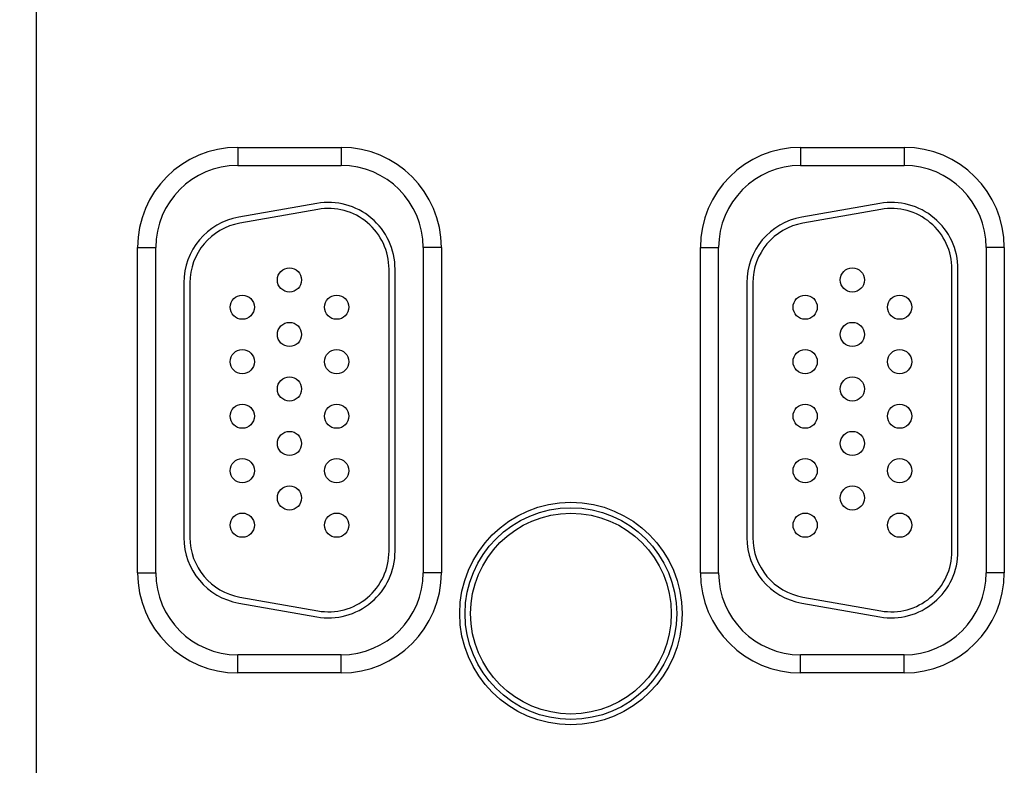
# Model space of a CAD drawing. Header units: inches. Extents: x 0 to 34, y 0 to 22.
# Tile 50 of 67: x 21.1 to 22.8, y 14.5 to 15.7. Entities that reach past the tile are written whole.
import ezdxf

# ---------------------------------------------------------------- set-up
doc = ezdxf.new("R2010")
doc.units = ezdxf.units.IN
doc.header["$LTSCALE"] = 1.87
doc.header["$MEASUREMENT"] = 0
doc.layers.get('0').update_dxf_attribs({"linetype": 'CONTINUOUS'})
doc.layers.add('DIMENSIONS', color=7, linetype='CONTINUOUS')
doc.styles.get("Standard").update_dxf_attribs({"font": 'txt', "width": 0.8})
doc.dimstyles.new('DIMSTYLE_1', dxfattribs={"dimtxt": 0.125, "dimasz": 0.18, "dimexe": 0.18, "dimexo": 0.0625, "dimgap": 0.09, "dimtad": 0, "dimtih": 1, "dimtoh": 1, "dimdec": 3, "dimzin": 4, "dimdsep": 46, "dimtxsty": 'STANDARD', "dimblk": '_FILLED', "dimblk1": '_FILLED', "dimblk2": '_FILLED', "dimcen": 0.09, "dimadec": 0, "dimazin": 0, "dimtp": 0.01, "dimtm": 0.01, "dimtfac": 1, "dimtdec": 3, "dimtofl": 0, "dimtmove": 0, "dimatfit": 3, "dimldrblk": '_FILLED', "dimfxl": 1, "dimtolj": 1, "dimtzin": 4, "dimarcsym": 0})

# ---------------------------------------------------------------- blocks, each defined once
blk = doc.blocks.new('_FILLED')
at = {"color": 0, "linetype": 'BYBLOCK'}
blk.add_solid([(0, 0), (-1, 0.1736), (-1, -0.1736)], dxfattribs=at)
blk = doc.blocks.new('*D18')
at = {"layer": 'DIMENSIONS', "color": 2, "linetype": 'CONTINUOUS'}
for p, q in [((20.2159, 15.691), (20.2159, 13.2333)), ((18.8315, 14.0825), (18.8315, 13.2333)), ((18.8315, 13.3583), (18.4715, 13.3583)), ((20.2159, 13.3583), (20.6365, 13.3583))]:
    blk.add_line(p, q, dxfattribs=at)
at = {"layer": 'DIMENSIONS', "color": 2, "linetype": 'CONTINUOUS', "xscale": 0.18, "yscale": 0.18, "zscale": 0.18}
blk.add_blockref('_FILLED', (18.8315, 13.3583), dxfattribs=at)
at = {"layer": 'DIMENSIONS', "color": 2, "linetype": 'CONTINUOUS', "xscale": 0.18, "yscale": 0.18, "zscale": 0.18, "rotation": 180}
blk.add_blockref('_FILLED', (20.2159, 13.3583), dxfattribs=at)
at = {"layer": 'DIMENSIONS', "color": 2, "linetype": 'CONTINUOUS', "insert": (20.699, 13.4208), "char_height": 0.125, "width": 1.325, "attachment_point": 1, "line_spacing_factor": 0.9}
blk.add_mtext('1.384{\\Ftxt.shx;\\W1.000000;\\H0.125000; }[35.16]', dxfattribs=at)

msp = doc.modelspace()

# ---------------------------------------------------------------- linework, layer by layer
at = {"color": 7, "linetype": 'CONTINUOUS'}
for p, q in [((21.1646, 14.2034), (21.1646, 17.3262)), ((21.497, 15.5348), (21.497, 15.5048)), ((21.497, 15.5348), (21.668, 15.5348)), ((21.668, 15.5348), (21.668, 15.5048)), ((22.427, 15.5348), (22.427, 15.5048)), ((22.427, 15.5348), (22.598, 15.5348)), ((22.598, 15.5348), (22.598, 15.5048)), ((21.497, 15.5048), (21.668, 15.5048)), ((22.427, 15.5048), (22.598, 15.5048)), ((21.6279, 15.4421), (21.4989, 15.4194)), ((22.5579, 15.4421), (22.4289, 15.4194)), ((21.6296, 15.4323), (21.5006, 15.4095)), ((22.5596, 15.4323), (22.4306, 15.4095)), ((21.3315, 14.8323), (21.3315, 15.3693)), ((21.3315, 15.3693), (21.3615, 15.3693)), ((21.3615, 14.8323), (21.3615, 15.3693)), ((21.8035, 15.3693), (21.8035, 14.8323)), ((21.8335, 15.3693), (21.8035, 15.3693)), ((21.8335, 15.3693), (21.8335, 14.8323)), ((22.2615, 14.8323), (22.2615, 15.3693)), ((22.2615, 15.3693), (22.2915, 15.3693)), ((22.2915, 14.8323), (22.2915, 15.3693)), ((22.7335, 15.3693), (22.7335, 14.8323)), ((22.7635, 15.3693), (22.7335, 15.3693)), ((22.7635, 15.3693), (22.7635, 14.8323)), ((21.747, 14.8678), (21.747, 15.3338)), ((21.757, 14.8678), (21.757, 15.3338)), ((22.677, 14.8678), (22.677, 15.3338)), ((22.687, 14.8678), (22.687, 15.3338)), ((21.408, 15.3111), (21.408, 14.8905)), ((21.418, 15.3111), (21.418, 14.8905)), ((22.338, 15.3111), (22.338, 14.8905)), ((22.348, 15.3111), (22.348, 14.8905)), ((21.3315, 14.8323), (21.3615, 14.8323)), ((21.8335, 14.8323), (21.8035, 14.8323)), ((22.2615, 14.8323), (22.2915, 14.8323)), ((22.7635, 14.8323), (22.7335, 14.8323)), ((21.5006, 14.7921), (21.6296, 14.7693)), ((22.4306, 14.7921), (22.5596, 14.7693)), ((21.4989, 14.7822), (21.6279, 14.7595)), ((22.4289, 14.7822), (22.5579, 14.7595)), ((21.497, 14.6668), (21.497, 14.6968)), ((21.668, 14.6968), (21.497, 14.6968)), ((21.668, 14.6668), (21.668, 14.6968)), ((22.427, 14.6668), (22.427, 14.6968)), ((22.598, 14.6968), (22.427, 14.6968)), ((22.598, 14.6668), (22.598, 14.6968)), ((21.668, 14.6668), (21.497, 14.6668)), ((22.598, 14.6668), (22.427, 14.6668))]:
    msp.add_line(p, q, dxfattribs=at)
for centre, radius in [((21.5825, 15.3158), 0.02), ((22.5125, 15.3158), 0.02), ((21.5045, 15.2708), 0.02), ((21.6605, 15.2708), 0.02), ((22.4345, 15.2708), 0.02), ((22.5905, 15.2708), 0.02), ((21.5825, 15.2258), 0.02), ((22.5125, 15.2258), 0.02), ((21.5045, 15.1808), 0.02), ((21.6605, 15.1808), 0.02), ((22.4345, 15.1808), 0.02), ((22.5905, 15.1808), 0.02), ((21.5825, 15.1358), 0.02), ((22.5125, 15.1358), 0.02), ((21.5045, 15.0908), 0.02), ((21.6605, 15.0908), 0.02), ((22.4345, 15.0908), 0.02), ((22.5905, 15.0908), 0.02), ((21.5825, 15.0458), 0.02), ((22.5125, 15.0458), 0.02), ((21.5045, 15.0008), 0.02), ((21.6605, 15.0008), 0.02), ((22.4345, 15.0008), 0.02), ((22.5905, 15.0008), 0.02), ((21.5825, 14.9558), 0.02), ((22.5125, 14.9558), 0.02), ((22.0475, 14.7648), 0.1838), ((22.0475, 14.7648), 0.1748), ((22.0475, 14.7648), 0.1748), ((21.5045, 14.9108), 0.02), ((21.6605, 14.9108), 0.02), ((22.0475, 14.7648), 0.1658), ((22.4345, 14.9108), 0.02), ((22.5905, 14.9108), 0.02)]:
    msp.add_circle(centre, radius, dxfattribs=at)
for centre, radius, start, end in [((21.497, 15.3693), 0.1655, 90, 180), ((21.668, 15.3693), 0.1655, 0, 90), ((22.427, 15.3693), 0.1655, 90, 180), ((22.598, 15.3693), 0.1655, 0, 90), ((21.497, 15.3693), 0.1355, 90, 180), ((21.668, 15.3693), 0.1355, 0, 90), ((22.427, 15.3693), 0.1355, 90, 180), ((22.598, 15.3693), 0.1355, 0, 90), ((21.647, 15.3338), 0.11, 0, 100), ((22.577, 15.3338), 0.11, 0, 100), ((21.647, 15.3338), 0.1, 0, 100), ((22.577, 15.3338), 0.1, 0, 100), ((21.518, 15.3111), 0.11, 100, 180), ((21.518, 15.3111), 0.1, 100, 180), ((22.448, 15.3111), 0.11, 100, 180), ((22.448, 15.3111), 0.1, 100, 180), ((21.518, 14.8905), 0.11, 180, 260), ((21.518, 14.8905), 0.1, 180, 260), ((22.448, 14.8905), 0.11, 180, 260), ((22.448, 14.8905), 0.1, 180, 260), ((21.647, 14.8678), 0.11, 260, 360), ((21.647, 14.8678), 0.1, 260, 360), ((22.577, 14.8678), 0.11, 260, 360), ((22.577, 14.8678), 0.1, 260, 360), ((21.497, 14.8323), 0.1655, 180, 270), ((21.497, 14.8323), 0.1355, 180, 270), ((21.668, 14.8323), 0.1655, 270, 360), ((21.668, 14.8323), 0.1355, 270, 360), ((22.427, 14.8323), 0.1655, 180, 270), ((22.427, 14.8323), 0.1355, 180, 270), ((22.598, 14.8323), 0.1655, 270, 360), ((22.598, 14.8323), 0.1355, 270, 360)]:
    msp.add_arc(centre, radius, start, end, dxfattribs=at)

# ---------------------------------------------------------------- dimensions: what is measured, and where the dimension line sits
at = {"layer": 'DIMENSIONS', "color": 2, "linetype": 'CONTINUOUS'}
dim = msp.add_linear_dim(base=(20.2159, 13.3583), p1=(18.8315, 14.0825), p2=(20.2159, 15.691), dimstyle='DIMSTYLE_1', dxfattribs=at)
dim.commit()
dim.dimension.update_dxf_attribs({"geometry": '*D18', "text_midpoint": (21.3615, 13.3583), "dimtype": 160})

doc.saveas('drawing.dxf')
